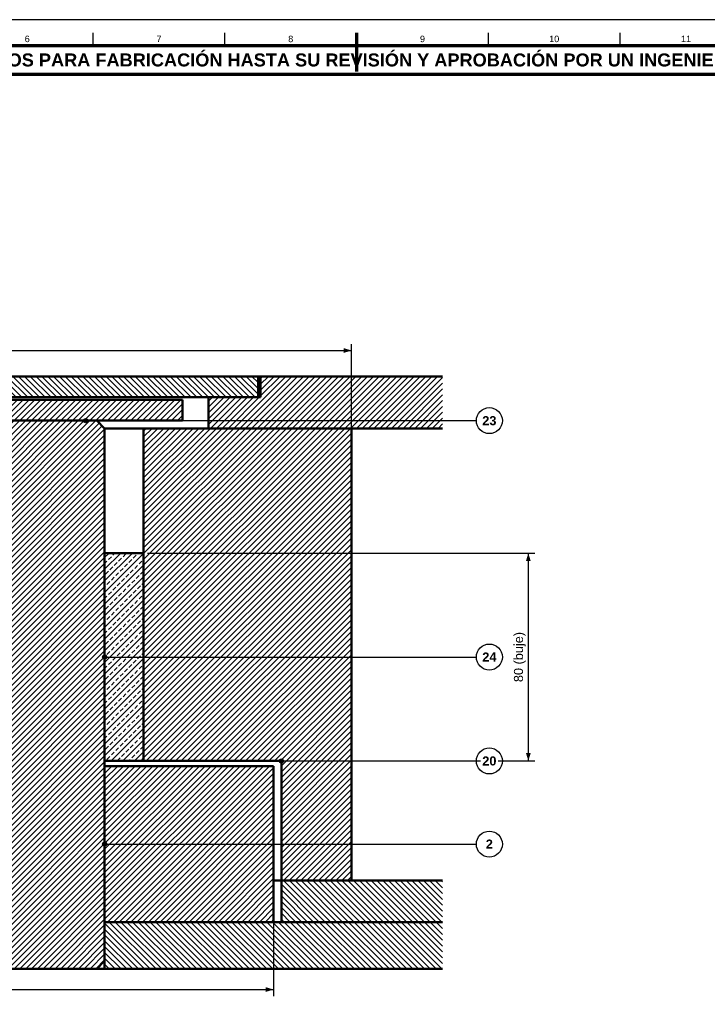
# Model space of a CAD drawing. Header units: millimetres. Extents: x 0 to 841, y 0 to 594.
# Tile 3 of 10: x 296 to 560, y 215 to 594. Entities that reach past the tile are written whole.
import ezdxf
from ezdxf.enums import TextEntityAlignment as Align

# ---------------------------------------------------------------- set-up
doc = ezdxf.new("R2010")
doc.units = ezdxf.units.MM
for name, color, linetype, lineweight in [('ACH', 7, 'CONTINUOUS', 13), ('COTA', 7, 'CONTINUOUS', 25), ('FINA', 7, 'CONTINUOUS', 25), ('MARCO', 7, 'CONTINUOUS', 70), ('TXT', 7, 'CONTINUOUS', 25), ('VIS', 7, 'CONTINUOUS', 50)]:
    doc.layers.add(name, color=color, linetype=linetype, lineweight=lineweight)
doc.styles.add('STD', font='LiberationSans-Regular.ttf')
doc.styles.add('STDB', font='LiberationSans-Bold.ttf')

msp = doc.modelspace()

# ---------------------------------------------------------------- hatches: boundary and pattern name
at = {"layer": 'ACH'}
h = msp.add_hatch(dxfattribs=at)
h.set_pattern_fill('ANSI31', scale=0.5, angle=90)
h.paths.add_polyline_path([(387.57, 448.65), (149.57, 448.65), (149.57, 456.65), (387.57, 456.65)])
h = msp.add_hatch(dxfattribs=at)
h.set_pattern_fill('ANSI31', scale=0.5)
h.paths.add_polyline_path([(368.57, 436.65), (368.57, 448.65), (388.57, 448.65), (388.57, 456.65), (458.57, 456.65), (458.57, 436.65)])
h = msp.add_hatch(dxfattribs=at)
h.set_pattern_fill('ANSI31', scale=0.5)
h.paths.add_polyline_path([(358.57, 439.65), (178.57, 439.65), (178.57, 447.65), (358.57, 447.65)])
h = msp.add_hatch(color=7, dxfattribs=at)
h.dxf.hatch_style = 1
h.paths.add_polyline_path([(322.03, 439.65), (321.79, 440.22), (321.23, 440.45), (320.66, 440.22), (320.43, 439.65), (320.66, 439.08), (321.23, 438.85), (321.79, 439.08)])
h = msp.add_hatch(dxfattribs=at)
h.set_pattern_fill('ANSI31', scale=0.5)
h.paths.add_polyline_path([(328.57, 231.65), (325.57, 228.65), (211.57, 228.65), (208.57, 231.65), (208.57, 436.65), (211.57, 439.65), (325.57, 439.65), (328.57, 436.65)])
h = msp.add_hatch(dxfattribs=at)
h.set_pattern_fill('ANSI31', scale=0.5)
h.paths.add_polyline_path([(423.57, 262.65), (396.57, 262.65), (396.57, 308.65), (343.57, 308.65), (343.57, 436.65), (423.57, 436.65)])
h = msp.add_hatch(dxfattribs=at)
h.set_pattern_fill('ANSI33', scale=0.5)
h.paths.add_polyline_path([(343.57, 308.65), (328.57, 308.65), (328.57, 388.65), (343.57, 388.65)])
h = msp.add_hatch(color=7, dxfattribs=at)
h.dxf.hatch_style = 1
h.paths.add_polyline_path([(329.37, 348.65), (329.13, 349.22), (328.57, 349.45), (328, 349.22), (327.77, 348.65), (328, 348.08), (328.57, 347.85), (329.13, 348.08)])
h = msp.add_hatch(color=7, dxfattribs=at)
h.dxf.hatch_style = 1
h.paths.add_polyline_path([(397.37, 308.65), (397.13, 309.22), (396.57, 309.45), (396, 309.22), (395.77, 308.65), (396, 308.08), (396.57, 307.85), (397.13, 308.08)])
h = msp.add_hatch(dxfattribs=at)
h.set_pattern_fill('ANSI31', scale=0.5)
h.paths.add_polyline_path([(393.57, 246.65), (328.57, 246.65), (328.57, 306.65), (393.57, 306.65)])
h = msp.add_hatch(color=7, dxfattribs=at)
h.dxf.hatch_style = 1
h.paths.add_polyline_path([(329.37, 276.65), (329.13, 277.22), (328.57, 277.45), (328, 277.22), (327.77, 276.65), (328, 276.08), (328.57, 275.85), (329.13, 276.08)])
h = msp.add_hatch(dxfattribs=at)
h.set_pattern_fill('ANSI31', scale=0.5, angle=90)
h.paths.add_polyline_path([(396.57, 246.65), (396.57, 262.65), (458.57, 262.65), (458.57, 246.65)])
h = msp.add_hatch(dxfattribs=at)
h.set_pattern_fill('ANSI31', scale=0.5, angle=90)
h.paths.add_polyline_path([(328.57, 228.65), (328.57, 246.65), (458.57, 246.65), (458.57, 228.65)])

# ---------------------------------------------------------------- linework, layer by layer
at = {"layer": 'COTA'}
for p, q in [((113.57, 466.65), (423.57, 466.65)), ((423.57, 304.15), (423.57, 469.15)), ((321.23, 439.65), (471.57, 439.65)), ((345.07, 388.65), (494.07, 388.65)), ((491.57, 308.65), (491.57, 388.65)), ((328.57, 348.65), (471.57, 348.65)), ((345.07, 308.65), (473.14, 308.65)), ((396.57, 308.65), (471.57, 308.65)), ((480, 308.65), (494.07, 308.65)), ((393.57, 303.15), (393.57, 218.15)), ((328.57, 276.65), (471.57, 276.65)), ((143.57, 220.65), (393.57, 220.65))]:
    msp.add_line(p, q, dxfattribs=at)
for centre in [(321.23, 439.65), (328.57, 348.65), (396.57, 308.65), (328.57, 276.65)]:
    msp.add_circle(centre, 0.8, dxfattribs=at)
for points in [[(423.57, 466.65), (420.57, 467.55), (420.57, 465.75)], [(491.57, 388.65), (490.67, 385.65), (492.47, 385.65)], [(491.57, 308.65), (492.47, 311.65), (490.67, 311.65)], [(393.57, 220.65), (390.57, 221.55), (390.57, 219.75)]]:
    msp.add_solid(points, dxfattribs=at)
at = {"layer": 'FINA'}
for p, q in [((324.12, 584), (324.12, 589)), ((374.81, 584), (374.81, 589)), ((425.5, 584), (425.5, 589)), ((476.19, 584), (476.19, 589)), ((526.88, 584), (526.88, 589))]:
    msp.add_line(p, q, dxfattribs=at)
msp.add_lwpolyline([(0, 0), (841, 0), (841, 594), (0, 594)], close=True, dxfattribs=at)
for centre in [(476.57, 439.65), (476.57, 348.65), (476.57, 308.65), (476.57, 276.65)]:
    msp.add_circle(centre, 5, dxfattribs=at)
at = {"layer": 'MARCO'}
msp.add_line((425.5, 589), (425.5, 574), dxfattribs=at)
for points in [[(20, 10), (831, 10), (831, 584), (20, 584)], [(20, 573), (831, 573), (831, 584), (20, 584)]]:
    msp.add_lwpolyline(points, close=True, dxfattribs=at)
at = {"layer": 'VIS'}
for points in [[(387.57, 456.65), (149.57, 456.65)], [(387.57, 448.65), (387.57, 456.65)], [(387.57, 456.65), (387.73, 456.65), (387.9, 456.65), (388.07, 456.65), (388.23, 456.65), (388.4, 456.65), (388.57, 456.65)], [(458.57, 456.65), (388.57, 456.65)], [(388.57, 448.65), (388.57, 456.65)], [(387.57, 448.65), (149.57, 448.65)], [(358.57, 447.65), (178.57, 447.65)], [(358.57, 439.65), (358.57, 447.65)], [(388.57, 448.65), (368.57, 448.65)], [(368.57, 436.65), (368.57, 448.65)], [(358.57, 439.65), (178.57, 439.65)], [(325.57, 439.65), (211.57, 439.65)], [(328.57, 436.65), (325.57, 439.65)], [(328.57, 231.65), (328.57, 436.65)], [(343.57, 436.65), (342.97, 436.65), (342.37, 436.65), (341.77, 436.65), (341.17, 436.65), (340.57, 436.65), (339.97, 436.65), (339.37, 436.65), (338.77, 436.65), (338.17, 436.65), (337.57, 436.65), (336.97, 436.65), (336.37, 436.65), (335.77, 436.65), (335.17, 436.65), (334.57, 436.65), (333.97, 436.65), (333.37, 436.65), (332.77, 436.65), (332.17, 436.65), (331.57, 436.65), (330.97, 436.65), (330.37, 436.65), (329.77, 436.65), (329.17, 436.65), (328.57, 436.65)], [(423.57, 436.65), (343.57, 436.65)], [(343.57, 308.65), (343.57, 436.65)], [(458.57, 436.65), (368.57, 436.65)], [(423.57, 262.65), (423.57, 436.65)], [(343.57, 388.65), (328.57, 388.65)], [(328.57, 308.65), (328.57, 388.65)], [(343.57, 308.65), (343.57, 388.65)], [(343.57, 308.65), (328.57, 308.65)], [(396.57, 308.65), (343.57, 308.65)], [(396.57, 262.65), (396.57, 308.65)], [(393.57, 306.65), (328.57, 306.65)], [(328.57, 246.65), (328.57, 306.65)], [(393.57, 246.65), (393.57, 306.65)], [(393.57, 262.65), (394.07, 262.65), (394.57, 262.65), (395.07, 262.65), (395.57, 262.65), (396.07, 262.65), (396.57, 262.65)], [(396.57, 262.65), (396.07, 262.65), (395.57, 262.65), (395.07, 262.65), (394.57, 262.65), (394.07, 262.65), (393.57, 262.65)], [(423.57, 262.65), (396.57, 262.65)], [(458.57, 262.65), (396.57, 262.65)], [(396.57, 246.65), (396.57, 262.65)], [(393.57, 246.65), (328.57, 246.65)], [(458.57, 246.65), (328.57, 246.65)], [(328.57, 228.65), (328.57, 246.65)], [(458.57, 246.65), (396.57, 246.65)], [(328.57, 231.65), (325.57, 228.65)], [(325.57, 228.65), (211.57, 228.65)], [(325.57, 228.65), (326.07, 228.65), (326.57, 228.65), (327.07, 228.65), (327.57, 228.65), (328.07, 228.65), (328.57, 228.65)], [(458.57, 228.65), (328.57, 228.65)]]:
    msp.add_lwpolyline(points, dxfattribs=at)

# ---------------------------------------------------------------- texts
at = {"layer": 'TXT'}
for s, height, style, p in [('6', 2.5, 'STD', (298.78, 586.6)), ('7', 2.5, 'STD', (349.47, 586.6)), ('8', 2.5, 'STD', (400.16, 586.6)), ('9', 2.5, 'STD', (450.84, 586.6)), ('10', 2.5, 'STD', (501.53, 586.6)), ('11', 2.5, 'STD', (552.22, 586.6)), ('ESTOS PLANOS NO SON VÁLIDOS PARA FABRICACIÓN HASTA SU REVISIÓN Y APROBACIÓN POR UN INGENIERO CALCULISTA HABILITADO.', 5, 'STDB', (425.5, 578.5)), ('23', 3.5, 'STDB', (476.57, 439.65)), ('24', 3.5, 'STDB', (476.57, 348.65)), ('20', 3.5, 'STDB', (476.57, 308.65)), ('2', 3.5, 'STDB', (476.57, 276.65))]:
    msp.add_text(s, height=height, dxfattribs=dict(at, style=style)).set_placement(p, align=Align.MIDDLE_CENTER)
at = {"layer": 'TXT', "style": 'STD'}
msp.add_text('80 (buje)', height=3.5, rotation=90, dxfattribs=at).set_placement((490.57, 348.65), align=Align.BOTTOM_CENTER)

doc.saveas('drawing.dxf')
